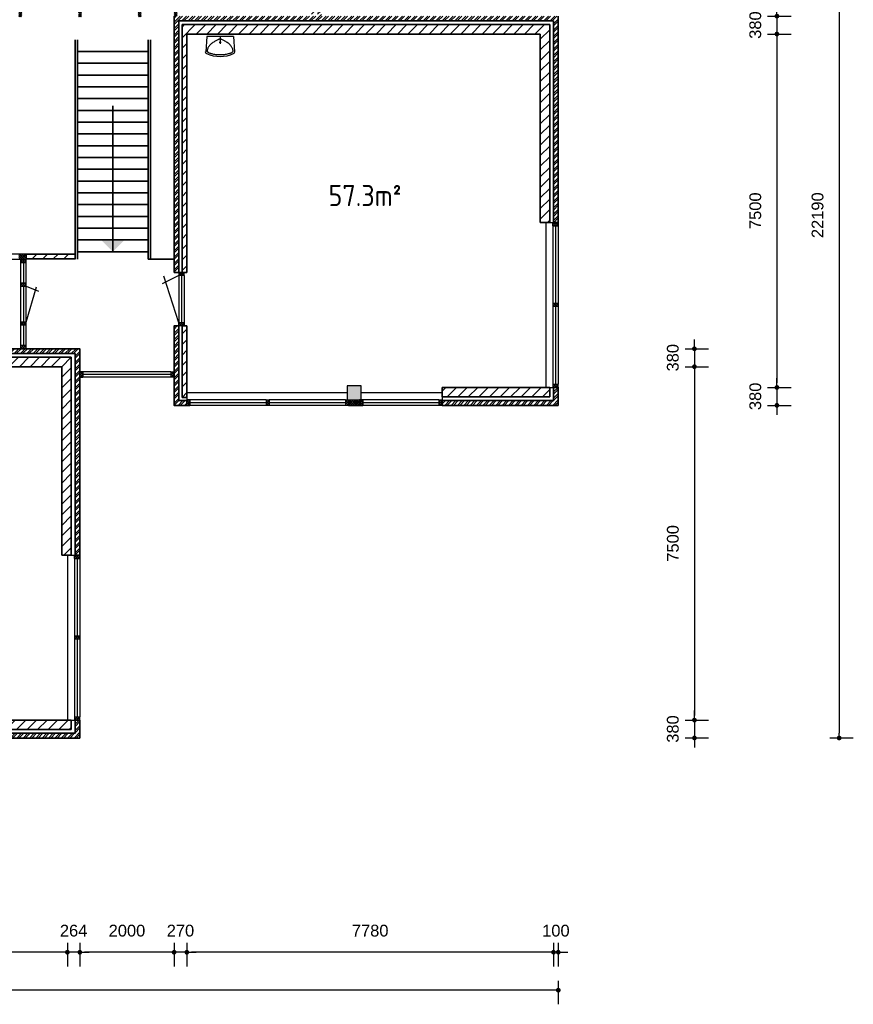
# Model space of a CAD drawing. Header units: millimetres. Extents: x -948 to 36751, y -3733 to 27939.
# Tile 4 of 5: x 19066 to 36751, y -3733 to 17164. Entities that reach past the tile are written whole.
import ezdxf

# ---------------------------------------------------------------- set-up
doc = ezdxf.new("R2010")
doc.units = ezdxf.units.MM
for name, color, linetype, lineweight in [('Arceringen', 1, 'Continuous', 13), ('Binnenwand', 2, 'Continuous', 35), ('Buitenwand', 3, 'Continuous', 35), ('Deuren Bi', 1, 'Continuous', 25), ('Kozijn Bi', 1, 'Continuous', 25), ('Kozijn Bu', 5, 'Continuous', 25), ('Maatvoering', 7, 'Continuous', 25), ('Trappen', 7, 'Continuous', 35)]:
    doc.layers.add(name, color=color, linetype=linetype, lineweight=lineweight)
doc.layers.add('Konstrukties', color=5, linetype='Continuous')
doc.layers.add('Sanitair', color=7, linetype='Continuous')
doc.styles.add('ISO', font='ISOCP3')
doc.styles.get("Standard").update_dxf_attribs({"font": 'ARIAL.TTF'})
doc.dimstyles.new('Ian1', dxfattribs={"dimscale": 100, "dimtxt": 2.5, "dimasz": 1, "dimexe": 3, "dimexo": 4, "dimgap": 3.3, "dimtad": 1, "dimdec": 0, "dimzin": 1, "dimdsep": 46, "dimtxsty": 'Standard', "dimblk": 'DOT', "dimcen": 1, "dimdle": 1, "dimclrd": 7, "dimclre": 7, "dimclrt": 7, "dimadec": 0, "dimazin": 0, "dimtfac": 1, "dimtdec": 0, "dimtix": 1, "dimtmove": 0, "dimatfit": 3, "dimfxl": 2, "dimfxlon": 1, "dimtolj": 1, "dimtzin": 0, "dimarcsym": 0})

# ---------------------------------------------------------------- blocks, each defined once
blk = doc.blocks.new('$STIJLKZ')
at = {"color": 0, "linetype": 'ByBlock'}
for p, q in [((1, 1), (0, 1)), ((0, 1), (0, 0)), ((0, 0), (1, 0)), ((1, 1), (1, 0))]:
    blk.add_line(p, q, dxfattribs=at)
at = {"color": 0, "linetype": 'ByBlock', "flags": 9}
for tag, p in [('KB', (0.02, 0.85)), ('KH', (0.02, 0.68)), ('BWH', (0.02, 0.52)), ('NGM', (0.02, 0.35)), ('KHD', (0.02, 0.18)), ('KHB', (0.02, 0.01)), ('VSB', (0.51, 0.18)), ('ATS', (0.51, 0.85)), ('ATD', (0.51, 0.68)), ('SPL', (0.51, 0.52)), ('SP', (0.51, 0.01)), ('RDS', (0.51, 0.35))]:
    blk.add_attdef(tag, p, '', height=0.136, dxfattribs=at)
blk = doc.blocks.new('$STIJL')
at = {"color": 0, "linetype": 'ByBlock'}
for p, q in [((1, 1), (0, 1)), ((0, 1), (0, 0)), ((0, 0), (1, 0)), ((1, 1), (1, 0))]:
    blk.add_line(p, q, dxfattribs=at)
blk = doc.blocks.new('H741-01-')
at = {"layer": 'Sanitair', "color": 0, "linetype": 'ByBlock'}
for p, q in [((19, -20), (-6, -343)), ((19, -20), (581, -20)), ((277, -149), (323, -149)), ((300, -20), (300, -176)), ((581, -20), (606, -343))]:
    blk.add_line(p, q, dxfattribs=at)
blk.add_lwpolyline([(570, -298), (573, -307), (574, -315), (575, -323), (574, -329), (572, -335), (570, -341), (566, -346), (561, -350), (556, -355), (549, -359), (540, -364), (531, -368), (520, -372), (507, -376), (493, -380), (477, -384), (459, -388), (439, -392), (418, -395), (396, -399), (373, -401), (349, -404), (325, -405), (300, -405), (275, -405), (251, -404), (227, -401), (204, -399), (182, -395), (161, -392), (141, -388), (123, -384), (107, -380), (93, -376), (80, -372), (69, -368), (60, -364), (51, -359), (44, -355), (39, -350), (34, -346), (30, -341), (28, -335), (26, -329), (25, -323), (26, -315), (27, -307), (30, -298), (33, -287), (37, -276), (43, -264), (49, -251), (57, -238), (66, -224), (77, -211), (89, -198), (102, -185), (117, -172), (132, -160), (148, -148), (164, -137), (180, -127), (196, -118), (210, -109), (224, -102), (237, -96), (249, -90), (260, -86), (270, -83), (280, -80), (290, -79), (300, -78), (310, -79), (320, -80), (330, -83), (340, -86), (351, -90), (363, -96), (376, -102), (390, -109), (404, -118), (420, -127), (436, -137), (452, -148), (468, -160), (483, -172), (498, -185), (511, -198), (523, -211), (534, -224), (543, -238), (551, -251), (557, -264), (563, -276), (567, -287)], close=True, dxfattribs=at)
for centre, radius, start, end in [((40, -347), 46.8, 175.4569, 245.3554), ((300, 219), 669, 245.3554, 294.6446), ((560, -347), 46.8, 294.6446, 4.5431)]:
    blk.add_arc(centre, radius, start, end, dxfattribs=at)
blk = doc.blocks.new('$STIJLDR')
at = {"color": 0, "linetype": 'ByBlock'}
for p, q in [((1, 1), (0, 1)), ((0, 1), (0, 0)), ((0, 0), (1, 0)), ((1, 1), (1, 0))]:
    blk.add_line(p, q, dxfattribs=at)
at = {"color": 0, "linetype": 'ByBlock', "flags": 9}
for tag, p in [('ZLR', (0.02, 0.52)), ('ZLL', (0.02, 0.35)), ('KB', (0.02, 0.85)), ('KH', (0.02, 0.68)), ('BL', (0.02, 0.18)), ('NGM', (0.02, 0.01)), ('SPL', (0.51, 0.18)), ('KHD', (0.51, 0.85)), ('KHB', (0.51, 0.68)), ('ODD', (0.51, 0.52)), ('DD', (0.51, 0.35))]:
    blk.add_attdef(tag, p, '', height=0.136, dxfattribs=at)
blk = doc.blocks.new('_Dot')
at = {"color": 0, "linetype": 'ByBlock', "lineweight": -2}
blk.add_line((-0.5, 0), (-1, 0), dxfattribs=at)
at = {"color": 0, "linetype": 'ByBlock', "const_width": 0.5}
blk.add_lwpolyline([(-0.25, 0, 1), (0.25, 0, 1)], format="xyb", close=True, dxfattribs=at)
blk = doc.blocks.new('*D75')
at = {"layer": 'Defpoints', "color": 0}
for p in [(22612, 25261), (22342, 17225), (22612, 16859)]:
    blk.add_point(p, dxfattribs=at)
at = {"layer": 'Maatvoering', "color": 7, "lineweight": -2}
for p, q in [((22342, 25061), (22342, 25561)), ((22612, 25061), (22612, 25561)), ((22242, 25261), (22142, 25261)), ((22342, 25261), (22612, 25261)), ((22712, 25261), (22812, 25261))]:
    blk.add_line(p, q, dxfattribs=at)
at = {"layer": 'Maatvoering', "color": 7, "lineweight": -2, "xscale": 100, "yscale": 100, "zscale": 100}
blk.add_blockref('_Dot', (22342, 25261), dxfattribs=at)
at = {"layer": 'Maatvoering', "color": 7, "lineweight": -2, "xscale": 100, "yscale": 100, "zscale": 100, "rotation": 180}
blk.add_blockref('_Dot', (22612, 25261), dxfattribs=at)
at = {"layer": 'Maatvoering', "color": 7, "insert": (22477, 25719), "char_height": 250, "attachment_point": 5}
blk.add_mtext('\\A1;270', dxfattribs=at)
blk = doc.blocks.new('*D76')
at = {"layer": 'Defpoints', "color": 0}
for p in [(30112, 25261), (22612, 16859), (30112, 16859)]:
    blk.add_point(p, dxfattribs=at)
at = {"layer": 'Maatvoering', "color": 7, "lineweight": -2}
for p, q in [((22612, 25061), (22612, 25561)), ((30112, 25061), (30112, 25561)), ((22712, 25261), (30012, 25261))]:
    blk.add_line(p, q, dxfattribs=at)
at = {"layer": 'Maatvoering', "color": 7, "lineweight": -2, "xscale": 100, "yscale": 100, "zscale": 100, "rotation": 180}
blk.add_blockref('_Dot', (22612, 25261), dxfattribs=at)
at = {"layer": 'Maatvoering', "color": 7, "lineweight": -2, "xscale": 100, "yscale": 100, "zscale": 100}
blk.add_blockref('_Dot', (30112, 25261), dxfattribs=at)
at = {"layer": 'Maatvoering', "color": 7, "insert": (26362, 25719), "char_height": 250, "attachment_point": 5}
blk.add_mtext('\\A1;7500', dxfattribs=at)
blk = doc.blocks.new('*D77')
at = {"layer": 'Defpoints', "color": 0}
for p in [(30492, 25261), (30492, 17239), (30112, 16859)]:
    blk.add_point(p, dxfattribs=at)
at = {"layer": 'Maatvoering', "color": 7, "lineweight": -2}
for p, q in [((30112, 25061), (30112, 25561)), ((30492, 25061), (30492, 25561)), ((30012, 25261), (29912, 25261)), ((30112, 25261), (30492, 25261)), ((30592, 25261), (30692, 25261))]:
    blk.add_line(p, q, dxfattribs=at)
at = {"layer": 'Maatvoering', "color": 7, "lineweight": -2, "xscale": 100, "yscale": 100, "zscale": 100}
blk.add_blockref('_Dot', (30112, 25261), dxfattribs=at)
at = {"layer": 'Maatvoering', "color": 7, "lineweight": -2, "xscale": 100, "yscale": 100, "zscale": 100, "rotation": 180}
blk.add_blockref('_Dot', (30492, 25261), dxfattribs=at)
at = {"layer": 'Maatvoering', "color": 7, "insert": (30302, 25719), "char_height": 250, "attachment_point": 5}
blk.add_mtext('\\A1;380', dxfattribs=at)
blk = doc.blocks.new('*D78')
at = {"layer": 'Defpoints', "color": 0}
for p in [(26272, 24109), (20342, 1919), (36451, 1919)]:
    blk.add_point(p, dxfattribs=at)
at = {"layer": 'Maatvoering', "color": 7, "lineweight": -2}
for p, q in [((36251, 24109), (36751, 24109)), ((36451, 24009), (36451, 2019)), ((36251, 1919), (36751, 1919))]:
    blk.add_line(p, q, dxfattribs=at)
at = {"layer": 'Maatvoering', "color": 7, "lineweight": -2, "xscale": 100, "yscale": 100, "zscale": 100}
for p, rotation in [((36451, 24109), 90), ((36451, 1919), 270)]:
    blk.add_blockref('_Dot', p, dxfattribs=dict(at, rotation=rotation))
at = {"layer": 'Maatvoering', "color": 7, "insert": (35994, 13014), "char_height": 250, "attachment_point": 5, "rotation": 90}
blk.add_mtext('\\A1;22190', dxfattribs=at)
blk = doc.blocks.new('*D83')
at = {"layer": 'Defpoints', "color": 0}
for p in [(30492, 17239), (30112, 16859), (35131, 16859)]:
    blk.add_point(p, dxfattribs=at)
at = {"layer": 'Maatvoering', "color": 7, "lineweight": -2}
for p, q in [((35131, 17339), (35131, 17439)), ((34931, 17239), (35431, 17239)), ((35131, 17239), (35131, 16859)), ((34931, 16859), (35431, 16859)), ((35131, 16759), (35131, 16659))]:
    blk.add_line(p, q, dxfattribs=at)
at = {"layer": 'Maatvoering', "color": 7, "lineweight": -2, "xscale": 100, "yscale": 100, "zscale": 100}
for p, rotation in [((35131, 17239), 270), ((35131, 16859), 90)]:
    blk.add_blockref('_Dot', p, dxfattribs=dict(at, rotation=rotation))
at = {"layer": 'Maatvoering', "color": 7, "insert": (34673, 17049), "char_height": 250, "attachment_point": 5, "rotation": 90}
blk.add_mtext('\\A1;380', dxfattribs=at)
blk = doc.blocks.new('*D84')
at = {"layer": 'Defpoints', "color": 0}
for p in [(30112, 16859), (30492, 9359), (35131, 9359)]:
    blk.add_point(p, dxfattribs=at)
at = {"layer": 'Maatvoering', "color": 7, "lineweight": -2}
for p, q in [((34931, 16859), (35431, 16859)), ((35131, 16759), (35131, 9459)), ((34931, 9359), (35431, 9359))]:
    blk.add_line(p, q, dxfattribs=at)
at = {"layer": 'Maatvoering', "color": 7, "lineweight": -2, "xscale": 100, "yscale": 100, "zscale": 100}
for p, rotation in [((35131, 16859), 90), ((35131, 9359), 270)]:
    blk.add_blockref('_Dot', p, dxfattribs=dict(at, rotation=rotation))
at = {"layer": 'Maatvoering', "color": 7, "insert": (34673, 13109), "char_height": 250, "attachment_point": 5, "rotation": 90}
blk.add_mtext('\\A1;7500', dxfattribs=at)
blk = doc.blocks.new('*D85')
at = {"layer": 'Defpoints', "color": 0}
for p in [(30492, 9359), (30492, 8979), (35131, 8979)]:
    blk.add_point(p, dxfattribs=at)
at = {"layer": 'Maatvoering', "color": 7, "lineweight": -2}
for p, q in [((35131, 9459), (35131, 9559)), ((34931, 9359), (35431, 9359)), ((35131, 9359), (35131, 8979)), ((34931, 8979), (35431, 8979)), ((35131, 8879), (35131, 8779))]:
    blk.add_line(p, q, dxfattribs=at)
at = {"layer": 'Maatvoering', "color": 7, "lineweight": -2, "xscale": 100, "yscale": 100, "zscale": 100}
for p, rotation in [((35131, 9359), 270), ((35131, 8979), 90)]:
    blk.add_blockref('_Dot', p, dxfattribs=dict(at, rotation=rotation))
at = {"layer": 'Maatvoering', "color": 7, "insert": (34673, 9169), "char_height": 250, "attachment_point": 5, "rotation": 90}
blk.add_mtext('\\A1;380', dxfattribs=at)
blk = doc.blocks.new('*D86')
at = {"layer": 'Defpoints', "color": 0}
for p in [(20342, 10179), (19962, 9799), (33381, 9799)]:
    blk.add_point(p, dxfattribs=at)
at = {"layer": 'Maatvoering', "color": 7, "lineweight": -2}
for p, q in [((33381, 10279), (33381, 10379)), ((33181, 10179), (33681, 10179)), ((33381, 10179), (33381, 9799)), ((33181, 9799), (33681, 9799)), ((33381, 9699), (33381, 9599))]:
    blk.add_line(p, q, dxfattribs=at)
at = {"layer": 'Maatvoering', "color": 7, "lineweight": -2, "xscale": 100, "yscale": 100, "zscale": 100}
for p, rotation in [((33381, 10179), 270), ((33381, 9799), 90)]:
    blk.add_blockref('_Dot', p, dxfattribs=dict(at, rotation=rotation))
at = {"layer": 'Maatvoering', "color": 7, "insert": (32923, 9989), "char_height": 250, "attachment_point": 5, "rotation": 90}
blk.add_mtext('\\A1;380', dxfattribs=at)
blk = doc.blocks.new('*D87')
at = {"layer": 'Defpoints', "color": 0}
for p in [(19962, 9799), (20342, 2299), (33381, 2299)]:
    blk.add_point(p, dxfattribs=at)
at = {"layer": 'Maatvoering', "color": 7, "lineweight": -2}
for p, q in [((33181, 9799), (33681, 9799)), ((33381, 9699), (33381, 2399)), ((33181, 2299), (33681, 2299))]:
    blk.add_line(p, q, dxfattribs=at)
at = {"layer": 'Maatvoering', "color": 7, "lineweight": -2, "xscale": 100, "yscale": 100, "zscale": 100}
for p, rotation in [((33381, 9799), 90), ((33381, 2299), 270)]:
    blk.add_blockref('_Dot', p, dxfattribs=dict(at, rotation=rotation))
at = {"layer": 'Maatvoering', "color": 7, "insert": (32924, 6049), "char_height": 250, "attachment_point": 5, "rotation": 90}
blk.add_mtext('\\A1;7500', dxfattribs=at)
blk = doc.blocks.new('*D88')
at = {"layer": 'Defpoints', "color": 0}
for p in [(20342, 2299), (20342, 1919), (33381, 1919)]:
    blk.add_point(p, dxfattribs=at)
at = {"layer": 'Maatvoering', "color": 7, "lineweight": -2}
for p, q in [((33381, 2399), (33381, 2499)), ((33181, 2299), (33681, 2299)), ((33381, 2299), (33381, 1919)), ((33181, 1919), (33681, 1919)), ((33381, 1819), (33381, 1719))]:
    blk.add_line(p, q, dxfattribs=at)
at = {"layer": 'Maatvoering', "color": 7, "lineweight": -2, "xscale": 100, "yscale": 100, "zscale": 100}
for p, rotation in [((33381, 2299), 270), ((33381, 1919), 90)]:
    blk.add_blockref('_Dot', p, dxfattribs=dict(at, rotation=rotation))
at = {"layer": 'Maatvoering', "color": 7, "insert": (32923, 2109), "char_height": 250, "attachment_point": 5, "rotation": 90}
blk.add_mtext('\\A1;380', dxfattribs=at)
blk = doc.blocks.new('*D89')
at = {"layer": 'Defpoints', "color": 0}
for p in [(30492, 8979), (5132, 1919), (5132, -3433)]:
    blk.add_point(p, dxfattribs=at)
at = {"layer": 'Maatvoering', "color": 7, "lineweight": -2}
for p, q in [((5132, -3233), (5132, -3733)), ((30492, -3233), (30492, -3733)), ((30392, -3433), (5232, -3433))]:
    blk.add_line(p, q, dxfattribs=at)
at = {"layer": 'Maatvoering', "color": 7, "lineweight": -2, "xscale": 100, "yscale": 100, "zscale": 100, "rotation": 180}
blk.add_blockref('_Dot', (5132, -3433), dxfattribs=at)
at = {"layer": 'Maatvoering', "color": 7, "lineweight": -2, "xscale": 100, "yscale": 100, "zscale": 100}
blk.add_blockref('_Dot', (30492, -3433), dxfattribs=at)
at = {"layer": 'Maatvoering', "color": 7, "insert": (17812, -2975), "char_height": 250, "attachment_point": 5}
blk.add_mtext('\\A1;25360', dxfattribs=at)
blk = doc.blocks.new('*D90')
at = {"layer": 'Defpoints', "color": 0}
for p in [(30392, 9079), (30492, 8979), (30392, -2628)]:
    blk.add_point(p, dxfattribs=at)
at = {"layer": 'Maatvoering', "color": 7, "lineweight": -2}
for p, q in [((30392, -2428), (30392, -2928)), ((30492, -2428), (30492, -2928)), ((30292, -2628), (30192, -2628)), ((30492, -2628), (30392, -2628)), ((30592, -2628), (30692, -2628))]:
    blk.add_line(p, q, dxfattribs=at)
at = {"layer": 'Maatvoering', "color": 7, "lineweight": -2, "xscale": 100, "yscale": 100, "zscale": 100}
blk.add_blockref('_Dot', (30392, -2628), dxfattribs=at)
at = {"layer": 'Maatvoering', "color": 7, "lineweight": -2, "xscale": 100, "yscale": 100, "zscale": 100, "rotation": 180}
blk.add_blockref('_Dot', (30492, -2628), dxfattribs=at)
at = {"layer": 'Maatvoering', "color": 7, "insert": (30442, -2171), "char_height": 250, "attachment_point": 5}
blk.add_mtext('\\A1;100', dxfattribs=at)
blk = doc.blocks.new('*D91')
at = {"layer": 'Defpoints', "color": 0}
for p in [(22612, 9243), (30392, 9079), (22612, -2628)]:
    blk.add_point(p, dxfattribs=at)
at = {"layer": 'Maatvoering', "color": 7, "lineweight": -2}
for p, q in [((22612, -2428), (22612, -2928)), ((30392, -2428), (30392, -2928)), ((30292, -2628), (22712, -2628))]:
    blk.add_line(p, q, dxfattribs=at)
at = {"layer": 'Maatvoering', "color": 7, "lineweight": -2, "xscale": 100, "yscale": 100, "zscale": 100, "rotation": 180}
blk.add_blockref('_Dot', (22612, -2628), dxfattribs=at)
at = {"layer": 'Maatvoering', "color": 7, "lineweight": -2, "xscale": 100, "yscale": 100, "zscale": 100}
blk.add_blockref('_Dot', (30392, -2628), dxfattribs=at)
at = {"layer": 'Maatvoering', "color": 7, "insert": (26502, -2171), "char_height": 250, "attachment_point": 5}
blk.add_mtext('\\A1;7780', dxfattribs=at)
blk = doc.blocks.new('*D92')
at = {"layer": 'Defpoints', "color": 0}
for p in [(22612, 9243), (22342, 8979), (22342, -2628)]:
    blk.add_point(p, dxfattribs=at)
at = {"layer": 'Maatvoering', "color": 7, "lineweight": -2}
for p, q in [((22342, -2428), (22342, -2928)), ((22612, -2428), (22612, -2928)), ((22242, -2628), (22142, -2628)), ((22612, -2628), (22342, -2628)), ((22712, -2628), (22812, -2628))]:
    blk.add_line(p, q, dxfattribs=at)
at = {"layer": 'Maatvoering', "color": 7, "lineweight": -2, "xscale": 100, "yscale": 100, "zscale": 100}
blk.add_blockref('_Dot', (22342, -2628), dxfattribs=at)
at = {"layer": 'Maatvoering', "color": 7, "lineweight": -2, "xscale": 100, "yscale": 100, "zscale": 100, "rotation": 180}
blk.add_blockref('_Dot', (22612, -2628), dxfattribs=at)
at = {"layer": 'Maatvoering', "color": 7, "insert": (22477, -2171), "char_height": 250, "attachment_point": 5}
blk.add_mtext('\\A1;270', dxfattribs=at)
blk = doc.blocks.new('*D93')
at = {"layer": 'Defpoints', "color": 0}
for p in [(22342, 8979), (20342, 1919), (20342, -2628)]:
    blk.add_point(p, dxfattribs=at)
at = {"layer": 'Maatvoering', "color": 7, "lineweight": -2}
for p, q in [((20342, -2428), (20342, -2928)), ((22342, -2428), (22342, -2928)), ((22242, -2628), (20442, -2628))]:
    blk.add_line(p, q, dxfattribs=at)
at = {"layer": 'Maatvoering', "color": 7, "lineweight": -2, "xscale": 100, "yscale": 100, "zscale": 100, "rotation": 180}
blk.add_blockref('_Dot', (20342, -2628), dxfattribs=at)
at = {"layer": 'Maatvoering', "color": 7, "lineweight": -2, "xscale": 100, "yscale": 100, "zscale": 100}
blk.add_blockref('_Dot', (22342, -2628), dxfattribs=at)
at = {"layer": 'Maatvoering', "color": 7, "insert": (21342, -2171), "char_height": 250, "attachment_point": 5}
blk.add_mtext('\\A1;2000', dxfattribs=at)
blk = doc.blocks.new('*D94')
at = {"layer": 'Defpoints', "color": 0}
for p in [(20078, 2299), (20342, 1919), (20078, -2628)]:
    blk.add_point(p, dxfattribs=at)
at = {"layer": 'Maatvoering', "color": 7, "lineweight": -2}
for p, q in [((20078, -2428), (20078, -2928)), ((20342, -2428), (20342, -2928)), ((19978, -2628), (19878, -2628)), ((20342, -2628), (20078, -2628)), ((20442, -2628), (20542, -2628))]:
    blk.add_line(p, q, dxfattribs=at)
at = {"layer": 'Maatvoering', "color": 7, "lineweight": -2, "xscale": 100, "yscale": 100, "zscale": 100}
blk.add_blockref('_Dot', (20078, -2628), dxfattribs=at)
at = {"layer": 'Maatvoering', "color": 7, "lineweight": -2, "xscale": 100, "yscale": 100, "zscale": 100, "rotation": 180}
blk.add_blockref('_Dot', (20342, -2628), dxfattribs=at)
at = {"layer": 'Maatvoering', "color": 7, "insert": (20210, -2171), "char_height": 250, "attachment_point": 5}
blk.add_mtext('\\A1;264', dxfattribs=at)
blk = doc.blocks.new('*D95')
at = {"layer": 'Defpoints', "color": 0}
for p in [(12462, 2183), (20078, 2299), (12462, -2628)]:
    blk.add_point(p, dxfattribs=at)
at = {"layer": 'Maatvoering', "color": 7, "lineweight": -2}
for p, q in [((12462, -2428), (12462, -2928)), ((20078, -2428), (20078, -2928)), ((19978, -2628), (12562, -2628))]:
    blk.add_line(p, q, dxfattribs=at)
at = {"layer": 'Maatvoering', "color": 7, "lineweight": -2, "xscale": 100, "yscale": 100, "zscale": 100, "rotation": 180}
blk.add_blockref('_Dot', (12462, -2628), dxfattribs=at)
at = {"layer": 'Maatvoering', "color": 7, "lineweight": -2, "xscale": 100, "yscale": 100, "zscale": 100}
blk.add_blockref('_Dot', (20078, -2628), dxfattribs=at)
at = {"layer": 'Maatvoering', "color": 7, "insert": (16270, -2171), "char_height": 250, "attachment_point": 5}
blk.add_mtext('\\A1;7616', dxfattribs=at)

msp = doc.modelspace()

# ---------------------------------------------------------------- hatches: boundary and pattern name
at = {"layer": 'Arceringen'}
h = msp.add_hatch(dxfattribs=at)
h.set_pattern_fill('ANSI32', color=256, scale=10, style=0)
h.set_pattern_definition([(45, (5131.61, 1918.52), (-67.35192, 67.35192), []), (45, (5176.51, 1918.52), (-67.35192, 67.35192), [])])
h.paths.add_polyline_path([(13281.6, 20438.5), (5131.6, 20438.5), (5131.6, 20058.5), (5231.6, 20058.5), (5231.6, 20338.5), (13181.6, 20338.5), (13181.6, 18858.5), (13281.6, 18858.5)])
h.paths.add_polyline_path([(5231.6, 14642.5), (5131.6, 14642.5), (5131.6, 12178.5), (5511.6, 12178.5), (5511.6, 12278.5), (5231.6, 12278.5)])
h.paths.add_polyline_path([(13281.6, 17724.5), (13181.6, 17724.5), (13181.6, 12278.5), (9011.6, 12278.5), (9011.6, 12178.5), (13281.6, 12178.5)])
h.paths.add_polyline_path([(25467.6, 19238.5), (25387.6, 19238.5), (25387.6, 17238.5), (25467.6, 17238.5)])
h.paths.add_polyline_path([(30491.6, 17238.5), (22341.6, 17238.5), (22341.6, 17224.5), (22341.6, 11798.4), (22441.6, 11798.4), (22441.6, 17138.5), (30391.6, 17138.5), (30391.6, 12858.5), (30491.6, 12858.5)])
h.paths.add_polyline_path([(30491.6, 9358.5), (30391.6, 9358.5), (30391.6, 9078.5), (28027.6, 9078.5), (28027.6, 8978.5), (30491.6, 8978.5)])
h.paths.add_polyline_path([(22441.6, 10664.4), (22341.6, 10664.4), (22341.6, 8978.5), (22611.6, 8978.5), (22611.6, 9078.5), (22441.6, 9078.5)])
h.paths.add_polyline_path([(20341.6, 10178.5), (18160.1, 10178.5), (18160.1, 10078.5), (20241.6, 10078.5), (20241.6, 5798.5), (20341.6, 5798.5)])
h.paths.add_polyline_path([(17026.1, 10178.5), (14995.6, 10178.5), (14995.6, 10078.5), (17026.1, 10078.5)])
h.paths.add_polyline_path([(13861.6, 10178.5), (12081.6, 10178.5), (12081.6, 1918.5), (12461.6, 1918.5), (12461.6, 2018.5), (12181.6, 2018.5), (12181.6, 10078.5), (13861.6, 10078.5)])
h.paths.add_polyline_path([(20341.6, 2298.5), (20241.6, 2298.5), (20241.6, 2018.5), (17877.6, 2018.5), (17877.6, 1918.5), (20341.6, 1918.5)])
h = msp.add_hatch(dxfattribs=at)
h.set_pattern_fill('ANSI31', color=256, scale=50, style=0)
h.set_pattern_definition([(45, (22511.6, 9148.52), (-112.2532, 112.2532), [])])
h.paths.add_polyline_path([(25357.6, 19238.5), (25257.6, 19238.5), (25257.6, 17238.5), (25357.6, 17238.5)])
h.paths.add_polyline_path([(30311.6, 17058.5), (22511.6, 17058.5), (22511.6, 11798.4), (22611.6, 11798.4), (22611.6, 16858.5), (30111.6, 16858.5), (30111.6, 12858.5), (30311.6, 12858.5)])
h.paths.add_polyline_path([(30311.6, 9358.5), (30227.6, 9358.5), (28027.6, 9358.5), (28027.6, 9158.5), (30311.6, 9158.5)])
h.paths.add_polyline_path([(22611.6, 10664.4), (22511.6, 10664.4), (22511.6, 9148.5), (22611.6, 9148.5), (22611.6, 9242.5)])
h = msp.add_hatch(dxfattribs=at)
h.set_pattern_fill('ANSI37', color=256, scale=10, style=0)
h.set_pattern_definition([(45, (15181.606, 12078.52), (-22.45064, 22.45064), []), (135, (15181.606, 12078.52), (-22.45064, -22.45064), [])])
h.paths.add_polyline_path([(22408.6, 17338.5), (22341.6, 17338.5), (22341.6, 17238.5), (22408.6, 17238.5)])
h.paths.add_polyline_path([(21646.1, 17338.5), (21579.1, 17338.5), (21579.1, 17224.5), (21646.1, 17224.5)])
h.paths.add_polyline_path([(20379.1, 17338.5), (20312.1, 17338.5), (20312.1, 17224.5), (20379.1, 17224.5)])
h.paths.add_polyline_path([(19112.1, 17338.5), (19045.1, 17338.5), (19045.1, 17224.5), (19112.1, 17224.5)])
h.paths.add_polyline_path([(17845.1, 17338.5), (17778.1, 17338.5), (17778.1, 17224.5), (17845.1, 17224.5)])
h.paths.add_polyline_path([(16578.1, 17338.5), (16511.1, 17338.5), (16511.1, 17224.5), (16578.1, 17224.5)])
h.paths.add_polyline_path([(15311.1, 17338.5), (15181.6, 17338.5), (15181.6, 17209), (15295.6, 17209), (15295.6, 17224.5), (15311.1, 17224.5)])
h.paths.add_polyline_path([(15295.6, 16009), (15181.6, 16009), (15181.6, 15942), (15295.6, 15942)])
h.paths.add_polyline_path([(15295.6, 14742), (15181.6, 14742), (15181.6, 14675), (15295.6, 14675)])
h.paths.add_polyline_path([(15295.6, 13475), (15181.6, 13475), (15181.6, 13408), (15295.6, 13408)])
h.paths.add_polyline_path([(15311.1, 12192.5), (15295.6, 12192.5), (15295.6, 12208), (15181.6, 12208), (15181.6, 12078.5), (15311.1, 12078.5)])
h.paths.add_polyline_path([(16578.1, 12192.5), (16511.1, 12192.5), (16511.1, 12078.5), (16578.1, 12078.5)])
h.paths.add_polyline_path([(17845.1, 12192.5), (17778.1, 12192.5), (17778.1, 12078.5), (17845.1, 12078.5)])
h.paths.add_polyline_path([(19201.6, 12192.5), (19045.1, 12192.5), (19045.1, 12078.5), (19201.6, 12078.5)])
h = msp.add_hatch(dxfattribs=at)
h.set_pattern_fill('AR-CONC', color=256, style=0)
h.set_pattern_definition([(50, (5245.6, 2032.52), (182.1847, -15.9391), [19.05, -209.55]), (355, (5245.6, 2032.52), (-35.2428, 191.0566), [15.24, -167.64]), (100.451, (5260.79, 2031.2), (146.9425, 175.1167), [16.19, -178.09]), (46.1842, (5245.6, 2083.32), (271.079, -42.0423), [28.575, -314.325]), (96.6356, (5268.2, 2079.82), (237.4042, 247.4256), [24.285, -267.135]), (351.184, (5245.6, 2083.32), (237.4046, 247.425), [22.86, -251.46]), (21, (5271, 2070.62), (151.6149, -102.2655), [19.05, -209.55]), (326, (5271, 2070.62), (61.802, 184.188), [15.24, -167.64]), (71.4514, (5283.64, 2062.1), (213.4165, 81.9229), [16.19, -178.09]), (37.5, (5245.606, 2032.52), (3.0886, 84.55504), [0, -165.608, 0, -170.18, 0, -168.275]), (7.5, (5245.61, 2032.52), (66.81966, 100.18057), [0, -97.028, 0, -161.798, 0, -64.135]), (327.5, (5188.964, 2032.52), (135.5906, -5.72874), [0, -63.5, 0, -198.12, 0, -262.89]), (317.5, (5163.56, 2032.52), (148.1292, 25.4265), [0, -82.55, 0, -131.572, 0, -186.69])])
h.paths.add_polyline_path([(5545.6, 16659), (5395.6, 16659), (5245.6, 16659), (5245.6, 16359), (5545.6, 16359)])
h.paths.add_polyline_path([(16161.1, 2332.5), (15861.1, 2332.5), (15861.1, 2182.5), (15861.1, 2032.5), (16161.1, 2032.5)])
h.paths.add_polyline_path([(26311.1, 9392.5), (26011.1, 9392.5), (26011.1, 9242.5), (26011.1, 9092.5), (26311.1, 9092.5)])
h = msp.add_hatch(dxfattribs=at)
h.set_pattern_fill('ANSI37', color=256, scale=10, style=0)
h.set_pattern_definition([(45, (20341.606, 8978.52), (-22.45064, 22.45064), []), (135, (20341.606, 8978.52), (-22.45064, -22.45064), [])])
h.paths.add_polyline_path([(20408.6, 9692.5), (20341.6, 9692.5), (20341.6, 9578.5), (20408.6, 9578.5)])
h.paths.add_polyline_path([(22341.6, 9692.5), (22274.6, 9692.5), (22274.6, 9578.5), (22341.6, 9578.5)])
h.paths.add_polyline_path([(22678.6, 9092.5), (22611.6, 9092.5), (22611.6, 8978.5), (22678.6, 8978.5)])
h.paths.add_polyline_path([(24361.6, 9092.5), (24294.6, 9092.5), (24294.6, 8978.5), (24361.6, 8978.5)])
h.paths.add_polyline_path([(26044.6, 9092.5), (26011.1, 9092.5), (25977.6, 9092.5), (25977.6, 8978.5), (26044.6, 8978.5)])
h.paths.add_polyline_path([(26277.6, 9092.5), (26044.6, 9092.5), (26044.6, 8978.5), (26277.6, 8978.5)])
h.paths.add_polyline_path([(26344.6, 9092.5), (26277.6, 9092.5), (26277.6, 8978.5), (26344.6, 8978.5)])
h.paths.add_polyline_path([(28027.6, 9078.5), (28027.6, 9092.5), (27960.6, 9092.5), (27960.6, 8978.5), (28027.6, 8978.5)])
h.paths.add_polyline_path([(30491.6, 9425.5), (30377.6, 9425.5), (30377.6, 9358.5), (30491.6, 9358.5)])
h.paths.add_polyline_path([(30491.6, 12858.5), (30391.6, 12858.5), (30377.6, 12858.5), (30377.6, 12791.5), (30491.6, 12791.5)])
h = msp.add_hatch(dxfattribs=at)
h.set_pattern_fill('ANSI31', color=256, scale=50, style=0)
h.set_pattern_definition([(45, (12261.6, 2098.52), (-112.2532, 112.2532), [])])
h.paths.add_polyline_path([(20241.6, 12185.5), (19201.6, 12185.5), (19201.6, 12085.5), (20241.6, 12085.5)])
h.paths.add_polyline_path([(20161.6, 2298.5), (20077.6, 2298.5), (17877.6, 2298.5), (17877.6, 2098.5), (20161.6, 2098.5)])
h.paths.add_polyline_path([(20161.6, 9998.5), (18160.1, 9998.5), (18160.1, 9964.5), (18160.1, 9798.5), (19961.6, 9798.5), (19961.6, 5798.5), (20161.6, 5798.5)])
h.paths.add_polyline_path([(17026.1, 9998.5), (14995.6, 9998.5), (14995.6, 9798.5), (15626.7, 9798.5), (15626.7, 9651.5), (16357.8, 9651.5), (16357.8, 9798.5), (17026.1, 9798.5)])
h.paths.add_polyline_path([(13861.6, 9998.5), (12261.6, 9998.5), (12261.6, 2098.5), (12461.6, 2098.5), (12461.6, 2182.5), (12461.6, 9798.5), (13861.6, 9798.5)])
h = msp.add_hatch(dxfattribs=at)
h.set_pattern_fill('ANSI37', color=256, scale=10, style=0)
h.set_pattern_definition([(45, (19087.606, 10178.52), (-22.45064, 22.45064), []), (135, (19087.606, 10178.52), (-22.45064, -22.45064), [])])
h.paths.add_polyline_path([(22555.6, 10731.4), (22441.6, 10731.4), (22441.6, 10664.4), (22555.6, 10664.4)])
h.paths.add_polyline_path([(22555.6, 11798.4), (22511.6, 11798.4), (22441.6, 11798.4), (22441.6, 11731.4), (22555.6, 11731.4)])
h.paths.add_polyline_path([(19201.6, 10245.5), (19087.6, 10245.5), (19087.6, 10178.5), (19201.6, 10178.5)])
h.paths.add_polyline_path([(19201.6, 10745.5), (19087.6, 10745.5), (19087.6, 10678.5), (19201.6, 10678.5)])
h.paths.add_polyline_path([(19201.6, 11578.5), (19087.6, 11578.5), (19087.6, 11511.5), (19201.6, 11511.5)])
h.paths.add_polyline_path([(19201.6, 12078.5), (19087.6, 12078.5), (19087.6, 12011.5), (19201.6, 12011.5)])
h = msp.add_hatch(dxfattribs=at)
h.set_pattern_fill('ANSI37', color=256, scale=10, style=0)
h.set_pattern_definition([(45, (30377.606, 11075.02), (-22.451, 22.451), []), (135, (30377.606, 11075.02), (-22.451, -22.451), [])])
h.paths.add_polyline_path([(30491.6, 11142), (30377.6, 11142), (30377.6, 11075), (30491.6, 11075)])
h = msp.add_hatch(dxfattribs=at)
h.set_pattern_fill('ANSI37', color=256, scale=10, style=0)
h.set_pattern_definition([(45, (20227.606, 2298.52), (-22.45064, 22.45064), []), (135, (20227.606, 2298.52), (-22.45064, -22.45064), [])])
h.paths.add_polyline_path([(20341.6, 2365.5), (20227.6, 2365.5), (20227.6, 2298.5), (20341.6, 2298.5)])
h.paths.add_polyline_path([(20341.6, 5798.5), (20241.6, 5798.5), (20227.6, 5798.5), (20227.6, 5731.5), (20341.6, 5731.5)])
h = msp.add_hatch(dxfattribs=at)
h.set_pattern_fill('ANSI37', color=256, scale=10, style=0)
h.set_pattern_definition([(45, (20227.606, 4015.02), (-22.451, 22.451), []), (135, (20227.606, 4015.02), (-22.451, -22.451), [])])
h.paths.add_polyline_path([(20341.6, 4082), (20227.6, 4082), (20227.6, 4015), (20341.6, 4015)])

# ---------------------------------------------------------------- linework, layer by layer
at = {"layer": 'Binnenwand'}
for p, q in [((22511.6, 11798.4), (22511.6, 17058.5)), ((22511.6, 17058.5), (30311.6, 17058.5)), ((30311.6, 17058.5), (30311.6, 12858.5)), ((30111.6, 16858.5), (22611.6, 16858.5)), ((22611.6, 16858.5), (22611.6, 11798.4)), ((30111.6, 12858.5), (30111.6, 16858.5)), ((30311.6, 12858.5), (30111.6, 12858.5)), ((19201.6, 12185.5), (20241.6, 12185.5)), ((19201.6, 12185.5), (19201.6, 12085.5)), ((20241.6, 12185.5), (20241.6, 12085.5)), ((19201.6, 12085.5), (20241.6, 12085.5)), ((22611.6, 11798.4), (22511.6, 11798.4)), ((18160.1, 9998.5), (20161.6, 9998.5)), ((20161.6, 9998.5), (20161.6, 5798.5)), ((19961.6, 9798.5), (18160.1, 9798.5)), ((19961.6, 5798.5), (19961.6, 9798.5)), ((30311.6, 9358.5), (28027.6, 9358.5)), ((28027.6, 9358.5), (28027.6, 9158.5)), ((30311.6, 9158.5), (30311.6, 9358.5)), ((28027.6, 9158.5), (30311.6, 9158.5)), ((20161.6, 5798.5), (19961.6, 5798.5)), ((20161.6, 2298.5), (17877.6, 2298.5)), ((17877.6, 2098.5), (20161.6, 2098.5)), ((20161.6, 2098.5), (20161.6, 2298.5))]:
    msp.add_line(p, q, dxfattribs=at)
msp.add_lwpolyline([(22511.6, 9148.5), (22511.6, 10664.4), (22611.6, 10664.4), (22611.6, 9148.5)], close=True, dxfattribs=at)
at = {"layer": 'Buitenwand'}
for p, q in [((22341.6, 11798.4), (22341.6, 17238.5)), ((30391.6, 17138.5), (22441.6, 17138.5)), ((22441.6, 17138.5), (22441.6, 11798.4)), ((30391.6, 12858.5), (30391.6, 17138.5)), ((30491.6, 17238.5), (30491.6, 12858.5)), ((30491.6, 12858.5), (30391.6, 12858.5)), ((22441.6, 11798.4), (22341.6, 11798.4))]:
    msp.add_line(p, q, dxfattribs=at)
for points in [[(22611.6, 8978.5), (22341.6, 8978.5), (22341.6, 10664.4), (22441.6, 10664.4), (22441.6, 9078.5), (22611.6, 9078.5)], [(30491.6, 8978.5), (30491.6, 9358.5), (30391.6, 9358.5), (30391.6, 9078.5), (28027.6, 9078.5), (28027.6, 8978.5)], [(20341.6, 1918.5), (20341.6, 2298.5), (20241.6, 2298.5), (20241.6, 2018.5), (17877.6, 2018.5), (17877.6, 1918.5)]]:
    msp.add_lwpolyline(points, close=True, dxfattribs=at)
msp.add_lwpolyline([(18160.1, 10178.5), (20341.6, 10178.5), (20341.6, 5798.5), (20241.6, 5798.5), (20241.6, 10078.5), (18160.1, 10078.5)], dxfattribs=at)
at = {"layer": 'Deuren Bi'}
for p, q in [((22441.6, 11731.4), (22091.4, 11559.3)), ((22441.6, 10731.4), (22127.7, 11722.7)), ((22498.6, 11731.4), (22498.6, 10731.4))]:
    msp.add_line(p, q, dxfattribs=at)
at = {"layer": 'Konstrukties'}
msp.add_lwpolyline([(26011.1, 9392.5), (26011.1, 9092.5), (26311.1, 9092.5), (26311.1, 9392.5)], close=True, dxfattribs=at)
at = {"layer": 'Kozijn Bi'}
for p, q in [((15295.6, 12192.5), (19201.6, 12192.5)), ((19201.6, 12078.5), (19201.6, 12192.5)), ((15181.6, 12078.5), (19201.6, 12078.5)), ((19087.6, 10178.5), (19087.6, 12078.5)), ((19087.6, 12078.5), (19201.6, 12078.5)), ((19087.6, 12011.5), (19201.6, 12011.5)), ((19144.6, 12011.5), (19144.6, 11578.5)), ((19201.6, 10178.5), (19201.6, 12078.5)), ((22441.6, 11731.4), (22441.6, 10731.4)), ((22555.6, 11731.4), (22555.6, 10731.4)), ((19087.6, 11578.5), (19201.6, 11578.5)), ((19087.6, 11511.5), (19201.6, 11511.5)), ((19144.6, 11511.5), (19144.6, 10745.5)), ((19201.6, 11511.5), (19466.7, 11404.5)), ((19201.6, 10745.5), (19422.7, 11492.4)), ((19201.6, 10745.5), (19087.6, 10745.5)), ((19201.6, 10678.5), (19087.6, 10678.5)), ((19144.6, 10678.5), (19144.6, 10245.5)), ((19201.6, 10245.5), (19087.6, 10245.5)), ((19201.6, 10178.5), (19087.6, 10178.5))]:
    msp.add_line(p, q, dxfattribs=at)
at = {"layer": 'Kozijn Bu'}
for p, q in [((30227.6, 12858.5), (30227.6, 9358.5)), ((30227.6, 12858.5), (30377.6, 12858.5)), ((30377.6, 12791.5), (30377.6, 9425.5)), ((30434.6, 12791.5), (30434.6, 11142)), ((30491.6, 12791.5), (30491.6, 9425.5)), ((30491.6, 11142), (30377.6, 11142)), ((30491.6, 11075), (30377.6, 11075)), ((30434.6, 11075), (30434.6, 9425.5)), ((22274.6, 9692.5), (20408.6, 9692.5)), ((22274.6, 9635.5), (20408.6, 9635.5)), ((22274.6, 9578.5), (20408.6, 9578.5)), ((26011.1, 9242.5), (22611.6, 9242.5)), ((22611.6, 9242.5), (22611.6, 9092.5)), ((28027.6, 9242.5), (26311.1, 9242.5)), ((28027.6, 9242.5), (28027.6, 9092.5)), ((30227.6, 9358.5), (30377.6, 9358.5)), ((24294.6, 9092.5), (22678.6, 9092.5)), ((24294.6, 9035.5), (22678.6, 9035.5)), ((25977.6, 9092.5), (24361.6, 9092.5)), ((25977.6, 9035.5), (24361.6, 9035.5)), ((27960.6, 9092.5), (26344.6, 9092.5)), ((27960.6, 9035.5), (26344.6, 9035.5)), ((24294.6, 8978.5), (22678.6, 8978.5)), ((25977.6, 8978.5), (24361.6, 8978.5)), ((26044.6, 8978.5), (26277.6, 8978.5)), ((27960.6, 8978.5), (26344.6, 8978.5)), ((20077.6, 5798.5), (20077.6, 2298.5)), ((20077.6, 5798.5), (20227.6, 5798.5)), ((20227.6, 5731.5), (20227.6, 2365.5)), ((20284.6, 5731.5), (20284.6, 4082)), ((20341.6, 5731.5), (20341.6, 2365.5)), ((20341.6, 4082), (20227.6, 4082)), ((20341.6, 4015), (20227.6, 4015)), ((20284.6, 4015), (20284.6, 2365.5)), ((20077.6, 2298.5), (20227.6, 2298.5))]:
    msp.add_line(p, q, dxfattribs=at)
at = {"layer": 'Trappen'}
for p, q in [((20241.6, 16738.5), (20241.6, 12078.5)), ((20291.6, 16738.5), (20291.6, 12078.5)), ((21791.6, 12078.5), (21791.6, 16738.5)), ((21841.6, 12078.5), (21841.6, 16738.5)), ((21791.6, 16488.5), (20291.6, 16488.5)), ((21791.6, 16238.5), (20291.6, 16238.5)), ((21791.6, 15988.5), (20291.6, 15988.5)), ((21791.6, 15738.5), (20291.6, 15738.5)), ((21791.6, 15488.5), (20291.6, 15488.5)), ((21041.6, 12241.7), (21041.6, 15337.7)), ((21791.6, 15277.7), (21791.6, 15277.7)), ((21791.6, 15238.5), (20291.6, 15238.5)), ((21791.6, 14988.5), (20291.6, 14988.5)), ((20794.7, 14988.5), (21288.5, 14988.5)), ((21791.6, 14738.5), (20291.6, 14738.5)), ((21791.6, 14488.5), (20291.6, 14488.5)), ((21791.6, 14238.5), (20291.6, 14238.5)), ((21791.6, 13988.5), (20291.6, 13988.5)), ((21791.6, 13738.5), (20291.6, 13738.5)), ((21791.6, 13488.5), (20291.6, 13488.5)), ((21791.6, 13238.5), (20291.6, 13238.5)), ((21791.6, 12988.5), (20291.6, 12988.5)), ((21791.6, 12738.5), (20291.6, 12738.5)), ((21791.6, 12488.5), (20291.6, 12488.5)), ((21791.6, 12238.5), (20291.6, 12238.5)), ((21791.6, 12078.5), (22341.6, 12078.5))]:
    msp.add_line(p, q, dxfattribs=at)
msp.add_solid([(21288.5, 12488.5), (21041.6, 12241.7), (20794.7, 12488.5)], dxfattribs=at)

# ---------------------------------------------------------------- block references
at = {"layer": 'Kozijn Bi', "yscale": 114, "zscale": 2087, "rotation": 270}
for name, p, xscale in [('$STIJLDR', (22441.6, 11798.4), 67), ('$STIJL', (22441.6, 10664.4), -67)]:
    msp.add_blockref(name, p, dxfattribs=dict(at, xscale=xscale))
at = {"layer": 'Kozijn Bu', "yscale": 114, "zscale": 1000, "rotation": 90}
for name, p, xscale in [('$STIJL', (30491.6, 12858.5), -67), ('$STIJLKZ', (30491.6, 9358.5), 67), ('$STIJL', (20341.6, 5798.5), -67), ('$STIJLKZ', (20341.6, 2298.5), 67)]:
    msp.add_blockref(name, p, dxfattribs=dict(at, xscale=xscale))
at = {"layer": 'Kozijn Bu', "yscale": 114, "zscale": 1000}
for name, p, xscale in [('$STIJLKZ', (20341.6, 9578.5), 67), ('$STIJL', (22341.6, 9578.5), -67), ('$STIJLKZ', (22611.6, 8978.5), 67), ('$STIJL', (24361.6, 8978.5), -67), ('$STIJL', (26044.6, 8978.5), -67), ('$STIJLKZ', (26277.6, 8978.5), 67), ('$STIJL', (28027.6, 8978.5), -67)]:
    msp.add_blockref(name, p, dxfattribs=dict(at, xscale=xscale))
at = {"layer": 'Sanitair', "xscale": -1}
msp.add_blockref('H741-01-', (23617.8, 16826.9), dxfattribs=at)

# ---------------------------------------------------------------- texts
at = {"layer": 'Maatvoering', "insert": (25617.2, 13657.2), "char_height": 450, "width": 4421.203, "attachment_point": 1, "style": 'ISO'}
msp.add_mtext('57.3m²', dxfattribs=at)

# ---------------------------------------------------------------- dimensions: what is measured, and where the dimension line sits
at = {"layer": 'Maatvoering'}
for base, p1, p2, picture, middle in [((22611.6, 25261.4), (22341.6, 17224.5), (22611.6, 16858.5), '*D75', (22476.6, 25719.1)), ((30391.6, -2628.4), (30491.6, 8978.5), (30391.6, 9078.5), '*D90', (30441.6, -2170.8)), ((5131.6, -3433), (30491.6, 8978.5), (5131.6, 1918.5), '*D89', (17811.6, -2975.3))]:
    dim = msp.add_linear_dim(base=base, p1=p1, p2=p2, dimstyle='Ian1', dxfattribs=at)
    dim.commit()
    dim.dimension.update_dxf_attribs({"geometry": picture, "text_midpoint": middle})
for base, p1, p2, picture, middle in [((30111.6, 25261.4), (22611.6, 16858.5), (30111.6, 16858.5), '*D76', (26361.6, 25719.1)), ((30491.6, 25261.4), (30111.6, 16858.5), (30491.6, 17238.5), '*D77', (30301.6, 25719.1)), ((22341.6, -2628.4), (22611.6, 9242.5), (22341.6, 8978.5), '*D92', (22476.6, -2170.8)), ((22611.6, -2628.4), (30391.6, 9078.5), (22611.6, 9242.5), '*D91', (26501.6, -2170.8)), ((20341.6, -2628.4), (22341.6, 8978.5), (20341.6, 1918.5), '*D93', (21341.6, -2170.8)), ((12461.6, -2628.4), (20077.6, 2298.5), (12461.6, 2182.5), '*D95', (16269.6, -2170.8)), ((20077.6, -2628.4), (20341.6, 1918.5), (20077.6, 2298.5), '*D94', (20209.6, -2170.8))]:
    dim = msp.add_linear_dim(base=base, p1=p1, p2=p2, dimstyle='Ian1', override={"dimtmove": 1}, dxfattribs=at)
    dim.commit()
    dim.dimension.update_dxf_attribs({"geometry": picture, "text_midpoint": middle})
for base, p1, p2, picture, middle in [((36451.4, 1918.5), (26271.6, 24108.5), (20341.6, 1918.5), '*D78', (35993.8, 13013.5)), ((33381.2, 9798.5), (20341.6, 10178.5), (19961.6, 9798.5), '*D86', (32923.4, 9988.5))]:
    dim = msp.add_linear_dim(base=base, p1=p1, p2=p2, angle=90, dimstyle='Ian1', dxfattribs=at)
    dim.commit()
    dim.dimension.update_dxf_attribs({"geometry": picture, "text_midpoint": middle})
for base, p1, p2, picture, middle in [((35130.8, 16858.5), (30491.6, 17238.5), (30111.6, 16858.5), '*D83', (34673.1, 17048.5)), ((35130.8, 9358.5), (30111.6, 16858.5), (30491.6, 9358.5), '*D84', (34673.2, 13108.5)), ((33381.2, 2298.5), (19961.6, 9798.5), (20341.6, 2298.5), '*D87', (32923.5, 6048.5)), ((35130.8, 8978.5), (30491.6, 9358.5), (30491.6, 8978.5), '*D85', (34673.1, 9168.5)), ((33381.2, 1918.5), (20341.6, 2298.5), (20341.6, 1918.5), '*D88', (32923.4, 2108.5))]:
    dim = msp.add_linear_dim(base=base, p1=p1, p2=p2, angle=90, dimstyle='Ian1', override={"dimtmove": 1}, dxfattribs=at)
    dim.commit()
    dim.dimension.update_dxf_attribs({"geometry": picture, "text_midpoint": middle})

doc.saveas('drawing.dxf')
